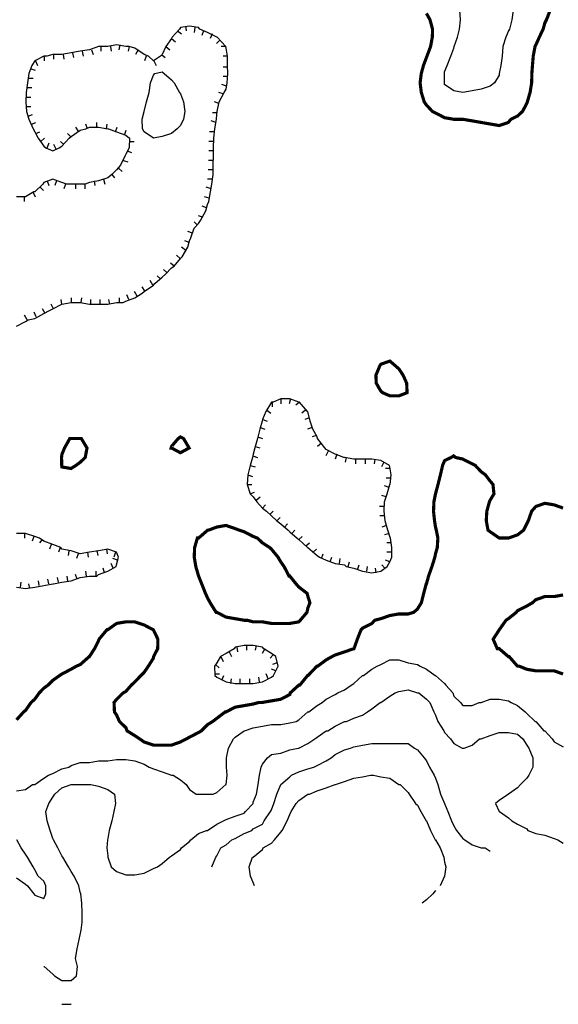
# Model space of a CAD drawing. Extents: x 628896 to 629881, y 4519193 to 4520125.
# Tile 3 of 13: x 629103 to 629273, y 4519224 to 4519536. Entities that reach past the tile are written whole.
import ezdxf

# ---------------------------------------------------------------- set-up
doc = ezdxf.new("R2010")
doc.units = 0

msp = doc.modelspace()

# ---------------------------------------------------------------- linework, layer by layer
at = {"layer": 'GSLAYER', "linetype": 'CONTINUOUS', "const_width": 1, "flags": 128}
for points in [[(629270.625, 4519539), (629269.4375, 4519536), (629268.9375, 4519535), (629268.375, 4519533), (629267.1875, 4519530.5), (629266.0625, 4519528), (629265.8125, 4519527.5), (629265.25, 4519524.5), (629265, 4519521.5), (629264.8125, 4519519), (629264.75, 4519516), (629264.25, 4519513), (629263.375, 4519510), (629263.1875, 4519509.5), (629261.875, 4519507), (629260.25, 4519505.5), (629258.1875, 4519504.5), (629257.375, 4519503.5), (629254.5, 4519502.5), (629251.625, 4519503), (629248.75, 4519503.5), (629245.875, 4519504), (629242.9375, 4519504.5), (629240.0625, 4519504.5), (629237.1875, 4519505), (629234.3125, 4519506.5), (629233.3125, 4519507), (629231.4375, 4519509), (629230.75, 4519510), (629229.8125, 4519513), (629229.4375, 4519516), (629229.8125, 4519519), (629230.5, 4519521.5), (629231.4375, 4519524), (629231.625, 4519524.5), (629232.75, 4519527.5), (629233.3125, 4519530.5), (629233.375, 4519533), (629232.5625, 4519536), (629231.4375, 4519538)], [(629217.5625, 4519418), (629217, 4519418.5), (629215.5625, 4519421), (629215.4375, 4519423.5), (629216.6875, 4519426.5), (629217, 4519427), (629219.875, 4519428), (629221.625, 4519426.5), (629222.75, 4519425.5), (629224.0625, 4519423.5), (629225.1875, 4519421), (629225.3125, 4519418), (629222.75, 4519417), (629219.875, 4519417), (629217.5625, 4519418)], [(629116, 4519395), (629115.9375, 4519397.5), (629116.0625, 4519398.5), (629116.875, 4519400.5), (629118.5625, 4519403.5), (629118.9375, 4519403.5), (629121.875, 4519403.5), (629122.1875, 4519403.5), (629124, 4519400.5), (629123.4375, 4519397.5), (629121.875, 4519396), (629120.5, 4519395), (629118.9375, 4519394), (629116.0625, 4519394.5), (629116, 4519395)], [(629150.625, 4519400.5), (629150.75, 4519401), (629152.875, 4519403.5), (629153.5625, 4519404), (629154.5625, 4519403.5), (629156.3125, 4519400.5), (629153.5625, 4519399), (629150.75, 4519400.5), (629150.625, 4519400.5)], [(629101.6875, 4519314.5), (629103.9375, 4519317), (629104.5625, 4519317.5), (629106.3125, 4519320), (629107.4375, 4519321), (629108.875, 4519323), (629110.3125, 4519324.5), (629111.6875, 4519325.5), (629113.1875, 4519327), (629115.3125, 4519328.5), (629116.0625, 4519329), (629118.9375, 4519330.5), (629120.6875, 4519331.5), (629121.875, 4519332), (629124.6875, 4519334.5), (629124.75, 4519334.5), (629126.375, 4519337), (629127.625, 4519339.5), (629127.8125, 4519340), (629130.3125, 4519343), (629130.5625, 4519343), (629133.375, 4519345), (629136.3125, 4519345.5), (629139.125, 4519345.5), (629142.0625, 4519344.5), (629145, 4519343), (629145, 4519343), (629146.4375, 4519340), (629146.375, 4519337), (629145.0625, 4519334.5), (629145, 4519334), (629143.4375, 4519331.5), (629142.0625, 4519329.5), (629141.0625, 4519328.5), (629139.125, 4519326.5), (629138.0625, 4519325.5), (629136.3125, 4519323.5), (629135.4375, 4519323), (629133.375, 4519321), (629132.5625, 4519320), (629132.6875, 4519317), (629133.375, 4519316), (629134.25, 4519314), (629136.3125, 4519312), (629136.6875, 4519311), (629139.125, 4519309.5), (629140.625, 4519308.5), (629142.0625, 4519307.5), (629145, 4519306.5), (629147.8125, 4519306.5), (629150.75, 4519306.5), (629153.5625, 4519307.5), (629155.5, 4519308.5), (629156.4375, 4519309), (629159.3125, 4519310.5), (629160.1875, 4519311), (629162.1875, 4519313), (629163.8125, 4519314), (629165.125, 4519315), (629167.75, 4519317), (629168, 4519317), (629170.875, 4519318.5), (629173.75, 4519319), (629176.625, 4519319.5), (629178.375, 4519320), (629179.5, 4519320), (629182.375, 4519320.5), (629185.3125, 4519321), (629188.1875, 4519322.5), (629188.3125, 4519323), (629191.0625, 4519325.5), (629191.375, 4519325.5), (629193.8125, 4519328.5), (629193.9375, 4519328.5), (629196.8125, 4519331.5), (629197.0625, 4519331.5), (629199.75, 4519333.5), (629201.5625, 4519334.5), (629202.5625, 4519335), (629205.5, 4519336), (629208.4375, 4519337), (629208.5, 4519337), (629209.5625, 4519340), (629210.75, 4519343), (629211.25, 4519343.5), (629214.1875, 4519345), (629215.0625, 4519346), (629217, 4519346.5), (629219.875, 4519347.5), (629222.75, 4519348), (629225.6875, 4519348), (629227.375, 4519348.5), (629228.5625, 4519349.5), (629229.8125, 4519351.5), (629230.5625, 4519354.5), (629231.375, 4519357.5), (629231.4375, 4519357.5), (629232.125, 4519360), (629233.1875, 4519363), (629234.125, 4519366), (629234.3125, 4519367), (629234.875, 4519369), (629235.0625, 4519372), (629234.5625, 4519374.5), (629234.3125, 4519375.5), (629234, 4519377.5), (629233.6875, 4519380.5), (629233.8125, 4519383.5), (629234.3125, 4519386), (629235.125, 4519389), (629235.875, 4519392), (629236.5625, 4519395), (629237.1875, 4519396.5), (629239.25, 4519397.5), (629240.0625, 4519398), (629240.6875, 4519397.5), (629242.9375, 4519397), (629245.875, 4519395.5), (629246.875, 4519395), (629248.75, 4519393), (629250.125, 4519392), (629251.625, 4519390), (629252.5, 4519389), (629252.8125, 4519386), (629251.625, 4519384), (629251.375, 4519383.5), (629250.5625, 4519380.5), (629250.375, 4519377.5), (629250.9375, 4519374.5), (629251.625, 4519374), (629254.5, 4519372), (629257.375, 4519372), (629260.25, 4519373), (629262.1875, 4519374.5), (629263.1875, 4519376.5), (629263.6875, 4519377.5), (629264.75, 4519380.5), (629266.0625, 4519382), (629268.9375, 4519383), (629271.875, 4519382.5), (629274.6875, 4519381.5)], [(629174.6875, 4519346), (629173.75, 4519346), (629170.875, 4519346.5), (629168, 4519347), (629165.125, 4519348.5), (629164.875, 4519348.5), (629163, 4519351.5), (629162.1875, 4519353), (629161.5, 4519354.5), (629160.3125, 4519357.5), (629159.3125, 4519360), (629158.4375, 4519363), (629157.9375, 4519366), (629158.0625, 4519369), (629158.9375, 4519372), (629159.3125, 4519372), (629162.1875, 4519374.5), (629162.4375, 4519374.5), (629165.125, 4519375.5), (629168, 4519376), (629170.875, 4519375), (629172.1875, 4519374.5), (629173.75, 4519374), (629176.625, 4519372.5), (629177.9375, 4519372), (629179.5, 4519370.5), (629181.8125, 4519369), (629182.375, 4519368.5), (629184.4375, 4519366), (629185.3125, 4519364.5), (629186.375, 4519363), (629187.9375, 4519360), (629188.1875, 4519360), (629190.1875, 4519357.5), (629191.0625, 4519356.5), (629193.6875, 4519354.5), (629193.9375, 4519353.5), (629194.5625, 4519351.5), (629193.9375, 4519350), (629193.625, 4519348.5), (629191.5, 4519346), (629191.0625, 4519345.5), (629188.1875, 4519345), (629185.3125, 4519345), (629182.375, 4519345), (629179.5, 4519345.5), (629176.625, 4519345.5), (629174.6875, 4519346)], [(629274.6875, 4519354), (629271.875, 4519353.5), (629268.9375, 4519353.5), (629266.0625, 4519352.5), (629264.9375, 4519351.5), (629263.1875, 4519350.5), (629260.25, 4519349), (629259.875, 4519348.5), (629257.375, 4519346.5), (629256.625, 4519346), (629254.5, 4519343), (629254.5, 4519343), (629252.5625, 4519340), (629253.875, 4519337), (629254.5, 4519337), (629257.375, 4519334.5), (629257.625, 4519334.5), (629260.25, 4519331.5), (629260.75, 4519331.5), (629263.1875, 4519330.5), (629266.0625, 4519330), (629268.9375, 4519330), (629271.875, 4519330), (629274.6875, 4519329)]]:
    msp.add_lwpolyline(points, dxfattribs=at)
at = {"layer": 'GSLAYER', "linetype": 'CONTINUOUS', "flags": 128}
for points in [[(629237.125, 4519516), (629237.125, 4519519), (629237.1875, 4519519.5), (629238, 4519521.5), (629239.1875, 4519524.5), (629240.0625, 4519527), (629240.25, 4519527.5), (629241.25, 4519530.5), (629241.875, 4519533), (629242.1875, 4519536), (629242, 4519539)], [(629258.9375, 4519539), (629258.5, 4519536), (629257.6875, 4519533), (629257.375, 4519532.5), (629256.5625, 4519530.5), (629255.625, 4519527.5), (629255.375, 4519524.5), (629255, 4519521.5), (629254.5, 4519519), (629254.5, 4519518.5), (629252.9375, 4519516), (629251.625, 4519515), (629248.75, 4519514), (629245.875, 4519513.5), (629242.9375, 4519513), (629240.0625, 4519513.5), (629237.1875, 4519515.5), (629237.125, 4519516)], [(629101.6875, 4519439), (629104.5625, 4519440.5), (629105.375, 4519441), (629107.4375, 4519441.5), (629110.3125, 4519443), (629112.125, 4519444), (629113.1875, 4519444.5), (629116.0625, 4519446), (629118.9375, 4519446.5), (629121.875, 4519446.5), (629124.75, 4519446), (629127.625, 4519446), (629130.5625, 4519446), (629133.375, 4519446.5), (629135.4375, 4519446.5), (629136.3125, 4519447), (629139.125, 4519448), (629141.5, 4519449.5), (629142.0625, 4519450), (629145, 4519452), (629145.5, 4519452.5), (629147.8125, 4519454.5), (629148.8125, 4519455.5), (629150.75, 4519457.5), (629151.625, 4519458), (629153.5625, 4519460.5), (629154.125, 4519461), (629155.9375, 4519464), (629156.4375, 4519466), (629156.875, 4519467), (629157.875, 4519470), (629159.3125, 4519471.5), (629159.9375, 4519472.5), (629161.5625, 4519475.5), (629162.1875, 4519477.5), (629162.5625, 4519478.5), (629163.125, 4519481.5), (629163.5625, 4519484), (629163.9375, 4519487), (629163.9375, 4519490), (629164, 4519493), (629164, 4519495.5), (629164.125, 4519498.5), (629164.4375, 4519501.5), (629165, 4519504.5), (629165.125, 4519506), (629165.1875, 4519507), (629165.875, 4519510), (629167.4375, 4519513), (629168, 4519514), (629168.375, 4519516), (629168.5625, 4519519), (629168.5, 4519521.5), (629168.5, 4519524.5), (629168, 4519527), (629167.9375, 4519527.5), (629165.25, 4519530.5), (629165.125, 4519530.5), (629162.1875, 4519532), (629159.75, 4519533), (629159.3125, 4519533.5), (629156.4375, 4519534), (629153.5625, 4519533.5), (629153.25, 4519533), (629151, 4519530.5), (629150.75, 4519530), (629149, 4519527.5), (629147.8125, 4519525), (629147.3125, 4519524.5), (629145, 4519523), (629143.4375, 4519524.5), (629142.0625, 4519525), (629139.125, 4519527), (629137.375, 4519527.5), (629136.3125, 4519527.5), (629133.375, 4519528), (629130.5625, 4519527.5), (629128.1875, 4519527.5), (629127.625, 4519527.5), (629124.75, 4519526.5), (629121.875, 4519526), (629118.9375, 4519525.5), (629116.0625, 4519525), (629113.1875, 4519525), (629111.3125, 4519524.5), (629110.3125, 4519524.5), (629107.4375, 4519523), (629106.5625, 4519521.5), (629105.5625, 4519519), (629105.1875, 4519516), (629104.75, 4519513), (629104.6875, 4519510), (629104.875, 4519507), (629105.625, 4519504.5), (629107, 4519501.5), (629107.4375, 4519500.5), (629108.5625, 4519498.5), (629110.3125, 4519496), (629111, 4519495.5), (629113.1875, 4519494.5), (629115.1875, 4519495.5), (629116.0625, 4519496), (629118.375, 4519498.5), (629118.9375, 4519499), (629121.875, 4519501), (629123.625, 4519501.5), (629124.75, 4519502), (629127.625, 4519502), (629130.5625, 4519501.5), (629130.8125, 4519501.5), (629133.375, 4519500.5), (629136.3125, 4519499.5), (629137.4375, 4519498.5), (629137.3125, 4519495.5), (629136.3125, 4519493.5), (629136.125, 4519493), (629134.625, 4519490), (629133.375, 4519488.5), (629131.875, 4519487), (629130.5625, 4519486), (629127.625, 4519485), (629124.75, 4519484.5), (629123.4375, 4519484), (629121.875, 4519484), (629118.9375, 4519484), (629117.5625, 4519484), (629116.0625, 4519484.5), (629113.1875, 4519485.5), (629110.3125, 4519484.5), (629110.0625, 4519484), (629107.4375, 4519481.5), (629107.1875, 4519481.5), (629104.5625, 4519480), (629101.6875, 4519480)], [(629152.6875, 4519532.5), (629153.875, 4519531.5)], [(629155.125, 4519534), (629155.4375, 4519532.5)], [(629158.125, 4519533.5), (629157.875, 4519532)], [(629160.875, 4519532.5), (629160.3125, 4519531)], [(629150.75, 4519530), (629152, 4519529)], [(629163.625, 4519531.5), (629162.9375, 4519530)], [(629166.0625, 4519529.5), (629165, 4519528.5)], [(629119.4375, 4519525.5), (629119.6875, 4519524)], [(629122.4375, 4519526), (629122.75, 4519524.5)], [(629125.4375, 4519526.5), (629125.9375, 4519525)], [(629128.375, 4519527.5), (629128.375, 4519526)], [(629131.4375, 4519527.5), (629131.625, 4519526)], [(629134.375, 4519528), (629134.125, 4519526.5)], [(629137.375, 4519527.5), (629137, 4519526)], [(629140.1875, 4519526.5), (629139.3125, 4519525)], [(629149, 4519527.5), (629150.1875, 4519526.5)], [(629167.9375, 4519527.5), (629166.4375, 4519527.5)], [(629107.6875, 4519523), (629108.375, 4519521.5)], [(629110.4375, 4519524.5), (629110.4375, 4519523)], [(629113.375, 4519525), (629113.375, 4519523.5)], [(629116.5, 4519525), (629116.6875, 4519523.5)], [(629142.75, 4519524.5), (629142.25, 4519523)], [(629145.1875, 4519523), (629145.9375, 4519521.5)], [(629147.625, 4519525), (629148.6875, 4519524)], [(629168.5, 4519524.5), (629167.0625, 4519524.5)], [(629106.25, 4519520.5), (629107.625, 4519520)], [(629141.5625, 4519501.5), (629141.4375, 4519504.5), (629142.0625, 4519507), (629142.125, 4519507), (629142.875, 4519510), (629143.625, 4519513), (629144.125, 4519516), (629145, 4519518.5), (629145.5, 4519519), (629147.8125, 4519519.5), (629148.375, 4519519), (629150.75, 4519517), (629151.5625, 4519516), (629153.3125, 4519513), (629153.5625, 4519512.5), (629154.5625, 4519510), (629154.9375, 4519507), (629154.5625, 4519504.5), (629153.5625, 4519502.5), (629152.5625, 4519501.5), (629150.75, 4519500), (629147.8125, 4519499), (629145, 4519498.5), (629142.0625, 4519500.5), (629141.5625, 4519501.5)], [(629168.5, 4519521), (629167.0625, 4519521)], [(629105.375, 4519517.5), (629106.9375, 4519517.5)], [(629168.5, 4519518), (629167.0625, 4519518)], [(629105, 4519514.5), (629106.5, 4519514.5)], [(629168.1875, 4519515), (629166.6875, 4519515.5)], [(629104.6875, 4519511.5), (629106.25, 4519511.5)], [(629165.75, 4519509.5), (629164.3125, 4519510)], [(629167.0625, 4519512.5), (629165.75, 4519513)], [(629104.75, 4519508.5), (629106.25, 4519508.5)], [(629105.375, 4519505.5), (629106.75, 4519506)], [(629164.8125, 4519503.5), (629163.3125, 4519504)], [(629165.1875, 4519506.5), (629163.6875, 4519506.5)], [(629106.4375, 4519503), (629107.8125, 4519503.5)], [(629121.375, 4519500.5), (629120.5, 4519502)], [(629124.125, 4519501.5), (629123.625, 4519503)], [(629127.125, 4519502), (629127.125, 4519503.5)], [(629130.125, 4519501.5), (629130.375, 4519503)], [(629133, 4519500.5), (629133.5625, 4519502)], [(629135.875, 4519499.5), (629136.375, 4519501)], [(629107.8125, 4519500), (629109.0625, 4519500.5)], [(629109.375, 4519497.5), (629110.5625, 4519498.5)], [(629116.6875, 4519496.5), (629115.625, 4519497.5)], [(629118.8125, 4519499), (629117.875, 4519500)], [(629137.375, 4519497.5), (629138.875, 4519497.5)], [(629164.125, 4519497.5), (629162.5625, 4519497.5)], [(629164.3125, 4519500.5), (629162.8125, 4519500.5)], [(629111.4375, 4519495.5), (629112.0625, 4519497)], [(629114.25, 4519495), (629113.5, 4519496.5)], [(629136.75, 4519494.5), (629138.125, 4519494)], [(629164, 4519494.5), (629162.5625, 4519494.5)], [(629135.5, 4519491.5), (629136.875, 4519491)], [(629163.9375, 4519491.5), (629162.4375, 4519491.5)], [(629133.9375, 4519489), (629135.125, 4519488)], [(629163.9375, 4519488.5), (629162.375, 4519488.5)], [(629111.4375, 4519485), (629111.9375, 4519483.5)], [(629114.3125, 4519485), (629113.8125, 4519483.5)], [(629126.25, 4519485), (629126.5, 4519483.5)], [(629129.1875, 4519485.5), (629129.6875, 4519484)], [(629131.8125, 4519487), (629132.6875, 4519486)], [(629163.6875, 4519485.5), (629162.1875, 4519485.5)], [(629109.1875, 4519483), (629110.25, 4519482)], [(629117.1875, 4519484), (629116.6875, 4519482.5)], [(629120.3125, 4519484), (629120.3125, 4519482.5)], [(629123.3125, 4519484), (629123.3125, 4519482.5)], [(629163.25, 4519482.5), (629161.75, 4519483)], [(629104.0625, 4519480), (629104.0625, 4519478.5)], [(629106.8125, 4519481.5), (629107.625, 4519480)], [(629162.6875, 4519479.5), (629161.1875, 4519480)], [(629161.875, 4519476.5), (629160.4375, 4519477)], [(629160.5625, 4519473.5), (629159.25, 4519474)], [(629158.9375, 4519471), (629157.875, 4519472)], [(629157.375, 4519468.5), (629155.9375, 4519469)], [(629155.25, 4519463), (629153.9375, 4519464)], [(629156.375, 4519465.5), (629154.9375, 4519466)], [(629153.5, 4519460.5), (629152.3125, 4519461.5)], [(629149.3125, 4519456), (629148.1875, 4519457)], [(629151.625, 4519458), (629150.4375, 4519459)], [(629147.25, 4519454), (629146.1875, 4519455)], [(629142.375, 4519450), (629141.5, 4519451.5)], [(629144.875, 4519452), (629144, 4519453.5)], [(629119.0625, 4519446.5), (629119.0625, 4519448)], [(629122.125, 4519446.5), (629122.375, 4519448)], [(629134.25, 4519446.5), (629134.25, 4519448)], [(629137.1875, 4519447.5), (629136.625, 4519449)], [(629139.875, 4519448.5), (629139.0625, 4519450)], [(629110.75, 4519443), (629109.9375, 4519444.5)], [(629113.375, 4519444.5), (629112.6875, 4519446)], [(629116.0625, 4519446), (629115.8125, 4519447.5)], [(629125.1875, 4519446), (629125.1875, 4519447.5)], [(629128.1875, 4519446), (629128.1875, 4519447.5)], [(629131.1875, 4519446), (629130.9375, 4519447.5)], [(629105.0625, 4519441), (629104.25, 4519442.5)], [(629107.9375, 4519442), (629107.25, 4519443.5)], [(629219.0625, 4519363), (629219.875, 4519364.5), (629220.4375, 4519366), (629220.5, 4519369), (629220.0625, 4519372), (629219.875, 4519372.5), (629219.1875, 4519374.5), (629218.375, 4519377.5), (629218.0625, 4519380.5), (629218.1875, 4519383.5), (629219.0625, 4519386), (629219.875, 4519389), (629219.9375, 4519389), (629220.25, 4519392), (629219.875, 4519394.5), (629219.75, 4519395), (629217, 4519396.5), (629214.1875, 4519397), (629211.25, 4519397), (629208.4375, 4519397), (629205.5, 4519397.5), (629205.3125, 4519397.5), (629202.5625, 4519398.5), (629199.75, 4519400), (629199.25, 4519400.5), (629197, 4519403.5), (629196.8125, 4519404), (629195.4375, 4519406.5), (629194.6875, 4519409), (629193.9375, 4519412), (629193.75, 4519412), (629191.25, 4519415), (629191.0625, 4519415), (629188.1875, 4519416), (629185.3125, 4519416), (629182.9375, 4519415), (629182.375, 4519415), (629180.625, 4519412), (629179.5, 4519409.5), (629179.4375, 4519409), (629178.75, 4519406.5), (629177.9375, 4519403.5), (629177.125, 4519400.5), (629176.625, 4519398.5), (629176.375, 4519397.5), (629175.6875, 4519395), (629174.875, 4519392), (629174.6875, 4519389), (629175.6875, 4519386), (629176.625, 4519385), (629177.75, 4519383.5), (629179.5, 4519381.5), (629180.8125, 4519380.5), (629182.375, 4519379), (629184.125, 4519377.5), (629185.3125, 4519376.5), (629187.625, 4519374.5), (629188.1875, 4519374), (629190.5625, 4519372), (629191.0625, 4519371.5), (629193.8125, 4519369), (629193.9375, 4519369), (629196.8125, 4519366.5), (629197.5625, 4519366), (629199.75, 4519365), (629202.5625, 4519364), (629205.5, 4519363.5), (629206.0625, 4519363), (629208.4375, 4519362.5), (629211.25, 4519361.5), (629214.1875, 4519361), (629217, 4519361.5), (629219.0625, 4519363)], [(629182.5625, 4519415), (629182.5625, 4519413.5)], [(629185.3125, 4519416), (629185.3125, 4519414.5)], [(629188.375, 4519416), (629187.9375, 4519414.5)], [(629191.25, 4519415), (629190.0625, 4519414)], [(629180.875, 4519412.5), (629182.1875, 4519411.5)], [(629193.1875, 4519412.5), (629192, 4519411.5)], [(629179.625, 4519409.5), (629181, 4519409)], [(629194.4375, 4519410), (629192.9375, 4519409.5)], [(629178, 4519404), (629179.5, 4519403.5)], [(629178.8125, 4519407), (629180.3125, 4519406.5)], [(629195.25, 4519407), (629193.8125, 4519406.5)], [(629196.625, 4519404.5), (629195.3125, 4519404)], [(629177.25, 4519401), (629178.75, 4519400.5)], [(629198.25, 4519402), (629197, 4519401)], [(629176.5, 4519398), (629178, 4519397.5)], [(629200.3125, 4519399.5), (629199.625, 4519398)], [(629203.0625, 4519398.5), (629202.5, 4519397)], [(629175.6875, 4519395), (629177.1875, 4519394.5)], [(629206, 4519397.5), (629205.6875, 4519396)], [(629209, 4519397), (629209, 4519395.5)], [(629212, 4519397), (629212, 4519395.5)], [(629215.0625, 4519397), (629214.875, 4519395.5)], [(629218, 4519396), (629217.1875, 4519394.5)], [(629174.875, 4519392), (629176.375, 4519391.5)], [(629219.9375, 4519394), (629218.4375, 4519394)], [(629174.6875, 4519389), (629176.1875, 4519389)], [(629219.625, 4519388), (629218.1875, 4519388.5)], [(629220.125, 4519391), (629218.6875, 4519391)], [(629175.625, 4519386), (629177.0625, 4519386.5)], [(629218.6875, 4519385), (629217.3125, 4519385.5)], [(629177.5625, 4519384), (629178.8125, 4519385)], [(629179.5625, 4519381.5), (629180.5, 4519382.5)], [(629181.875, 4519379.5), (629182.9375, 4519380.5)], [(629218.1875, 4519382), (629216.625, 4519382)], [(629184.125, 4519377.5), (629185.125, 4519378.5)], [(629186.5, 4519375.5), (629187.5, 4519376.5)], [(629218.1875, 4519379), (629216.6875, 4519379)], [(629218.75, 4519376), (629217.3125, 4519375.5)], [(629113.4375, 4519357.5), (629116.0625, 4519358), (629118.9375, 4519358.5), (629121.875, 4519359.5), (629124.75, 4519360), (629127.125, 4519360), (629127.625, 4519360.5), (629130.5625, 4519361.5), (629133.1875, 4519363), (629133.375, 4519363.5), (629133.9375, 4519366), (629133.375, 4519367.5), (629130.5625, 4519368.5), (629127.625, 4519368), (629124.75, 4519367.5), (629121.875, 4519367), (629118.9375, 4519368), (629116.0625, 4519368.5), (629115.6875, 4519369), (629113.1875, 4519370), (629110.3125, 4519371), (629108.9375, 4519372), (629107.4375, 4519372.5), (629104.5625, 4519373.5), (629101.6875, 4519373.5)], [(629104.1875, 4519373.5), (629104.1875, 4519372)], [(629188.8125, 4519373.5), (629189.75, 4519374.5)], [(629219.625, 4519373.5), (629218.1875, 4519373)], [(629107.125, 4519372.5), (629106.625, 4519371)], [(629109.8125, 4519371.5), (629108.9375, 4519370.5)], [(629112.6875, 4519370), (629112.125, 4519368.5)], [(629191.0625, 4519371.5), (629192.0625, 4519372.5)], [(629193.3125, 4519369.5), (629194.375, 4519370.5)], [(629220.3125, 4519370.5), (629218.875, 4519370.5)], [(629115.5, 4519369), (629114.9375, 4519367.5)], [(629118.25, 4519368), (629118.0625, 4519366.5)], [(629121.1875, 4519367), (629120.625, 4519365.5)], [(629124.125, 4519367.5), (629124.375, 4519366)], [(629127.125, 4519368), (629127.4375, 4519366.5)], [(629130.125, 4519368.5), (629130.375, 4519367)], [(629133, 4519367.5), (629132.5, 4519366)], [(629195.625, 4519367.5), (629196.625, 4519368.5)], [(629198.1875, 4519365.5), (629198.75, 4519367)], [(629220.4375, 4519367.5), (629218.9375, 4519367.5)], [(629132.3125, 4519362.5), (629131.625, 4519364)], [(629133.6875, 4519365), (629132.1875, 4519365.5)], [(629200.9375, 4519364.5), (629201.5, 4519366)], [(629203.9375, 4519364), (629204.125, 4519365.5)], [(629206.6875, 4519363), (629207.0625, 4519364.5)], [(629209.625, 4519362), (629210.1875, 4519363.5)], [(629218.25, 4519362.5), (629217.375, 4519363.5)], [(629219.8125, 4519364.5), (629218.5, 4519365)], [(629120.875, 4519359), (629120.375, 4519360.5)], [(629123.8125, 4519360), (629123.625, 4519361.5)], [(629126.9375, 4519360), (629126.9375, 4519361.5)], [(629129.5625, 4519361), (629129.0625, 4519362.5)], [(629212.625, 4519361.5), (629212.8125, 4519363)], [(629215.5625, 4519361), (629215.3125, 4519362.5)], [(629101.6875, 4519356.5), (629104.5625, 4519356), (629107.4375, 4519356.5), (629110.3125, 4519357), (629113.1875, 4519357.5), (629113.4375, 4519357.5)], [(629102.9375, 4519356.5), (629103.125, 4519358)], [(629105.875, 4519356), (629105.625, 4519357.5)], [(629108.875, 4519357), (629108.6875, 4519358.5)], [(629111.875, 4519357.5), (629111.625, 4519359)], [(629114.9375, 4519358), (629114.625, 4519359.5)], [(629117.9375, 4519358.5), (629117.6875, 4519360)], [(629183.0625, 4519328.5), (629184.5, 4519331.5), (629183.75, 4519334.5), (629182.375, 4519335.5), (629179.9375, 4519337), (629179.5, 4519337.5), (629176.625, 4519338), (629173.75, 4519338), (629170.875, 4519337.5), (629170.625, 4519337), (629168, 4519335.5), (629166.25, 4519334.5), (629165.125, 4519332.5), (629164.3125, 4519331.5), (629164.5, 4519328.5), (629165.125, 4519328), (629168, 4519326.5), (629170.875, 4519326), (629173.75, 4519326), (629176.625, 4519326), (629179.5, 4519326.5), (629182.375, 4519328), (629183.0625, 4519328.5)], [(629169, 4519336), (629169.6875, 4519334.5)], [(629171.4375, 4519337.5), (629171.6875, 4519336)], [(629174.4375, 4519338), (629174.4375, 4519336.5)], [(629177.5, 4519338), (629177.25, 4519336.5)], [(629180.25, 4519337), (629179.4375, 4519335.5)], [(629101.6875, 4519292), (629104.5625, 4519292.5), (629106.75, 4519294), (629107.4375, 4519294), (629110.3125, 4519296), (629111.8125, 4519297), (629113.1875, 4519297.5), (629116.0625, 4519299), (629118.25, 4519299.5), (629118.9375, 4519300), (629121.875, 4519301), (629124.75, 4519301), (629127.625, 4519301.5), (629130.5625, 4519301.5), (629133.375, 4519302), (629136.3125, 4519302), (629139.125, 4519301.5), (629142.0625, 4519300.5), (629143.6875, 4519299.5), (629145, 4519299), (629147.8125, 4519298), (629150.75, 4519297), (629151.3125, 4519297), (629153.5625, 4519295.5), (629155.4375, 4519294), (629156.4375, 4519292.5), (629158.5625, 4519291), (629159.3125, 4519291), (629162.1875, 4519291), (629163.9375, 4519291), (629165.125, 4519291.5), (629167.9375, 4519294), (629168, 4519294), (629168.375, 4519297), (629168.1875, 4519299.5), (629168.125, 4519302.5), (629168.8125, 4519305.5), (629170.375, 4519308.5), (629170.875, 4519309), (629173.75, 4519311), (629173.875, 4519311), (629176.625, 4519312), (629179.5, 4519312.5), (629182.375, 4519313), (629185.3125, 4519313), (629188.1875, 4519313.5), (629190.1875, 4519314), (629191.0625, 4519314.5), (629193.9375, 4519317), (629194.25, 4519317), (629196.8125, 4519319), (629198.4375, 4519320), (629199.75, 4519321), (629202.5625, 4519322.5), (629203.375, 4519323), (629205.5, 4519324), (629207.625, 4519325.5), (629208.4375, 4519326), (629211.25, 4519328.5), (629211.5625, 4519328.5), (629214.1875, 4519330.5), (629215.8125, 4519331.5), (629217, 4519332), (629219.875, 4519333.5), (629222.75, 4519333.5), (629225.6875, 4519332.5), (629228.5625, 4519332), (629229.5, 4519331.5), (629231.4375, 4519330.5), (629234.25, 4519328.5), (629234.3125, 4519328.5), (629237.1875, 4519326), (629237.5625, 4519325.5), (629239.75, 4519323), (629240.0625, 4519322), (629242.25, 4519320), (629242.9375, 4519319), (629245.875, 4519319), (629248.125, 4519320), (629248.75, 4519320), (629251.625, 4519321), (629254.5, 4519321), (629257.375, 4519320.5), (629258.3125, 4519320), (629260.25, 4519319), (629262.6875, 4519317), (629263.1875, 4519316.5), (629265.875, 4519314), (629266.0625, 4519314), (629268.625, 4519311), (629268.9375, 4519311), (629271.1875, 4519308.5), (629271.875, 4519307.5), (629274.6875, 4519306)], [(629166.375, 4519334.5), (629167.0625, 4519333)], [(629182.8125, 4519335), (629181.9375, 4519334)], [(629184.1875, 4519332.5), (629182.6875, 4519332)], [(629164.6875, 4519332), (629165.875, 4519331)], [(629183.75, 4519330), (629182.375, 4519330.5)], [(629164.4375, 4519329), (629165.9375, 4519329)], [(629166.625, 4519327), (629167.3125, 4519328.5)], [(629169.5, 4519326), (629169.6875, 4519327.5)], [(629172.5, 4519326), (629172.5, 4519327.5)], [(629175.5625, 4519326), (629175.5625, 4519327.5)], [(629178.5625, 4519326.5), (629178.375, 4519328)], [(629181.375, 4519327.5), (629180.6875, 4519329)], [(629110.3125, 4519236.5), (629110.4375, 4519236.5), (629113.1875, 4519234), (629113.6875, 4519233.5), (629116.0625, 4519232), (629118.9375, 4519232), (629120.6875, 4519233.5), (629121, 4519236.5), (629120.3125, 4519239), (629120.875, 4519242), (629121.5625, 4519245), (629121.875, 4519246.5), (629122.125, 4519248), (629122.4375, 4519250.5), (629122.5, 4519253.5), (629122.3125, 4519256.5), (629122.0625, 4519259.5), (629121.875, 4519260), (629121.375, 4519262), (629119.9375, 4519265), (629118.9375, 4519266.5), (629118.125, 4519268), (629116.3125, 4519271), (629116.0625, 4519271.5), (629114.75, 4519274), (629113.375, 4519276.5), (629113.1875, 4519277), (629112.375, 4519279.5), (629111.375, 4519282.5), (629110.9375, 4519285.5), (629111.875, 4519288), (629113.1875, 4519290), (629113.8125, 4519291), (629116.0625, 4519293), (629118.9375, 4519294), (629120.0625, 4519294), (629121.875, 4519294), (629124.75, 4519294), (629125.1875, 4519294), (629127.625, 4519293.5), (629130.5625, 4519292.5), (629132.6875, 4519291), (629133, 4519288), (629132.5, 4519285.5), (629131.8125, 4519282.5), (629131, 4519279.5), (629130.5625, 4519277), (629130.4375, 4519276.5), (629130.25, 4519274), (629130.5625, 4519271.5), (629130.5625, 4519271), (629131.625, 4519268), (629133.375, 4519266.5), (629136.3125, 4519265.5), (629139.125, 4519265.5), (629142.0625, 4519266), (629145, 4519267.5), (629146.3125, 4519268), (629147.8125, 4519269), (629150.125, 4519271), (629150.75, 4519271.5), (629153.5625, 4519273.5), (629153.875, 4519274), (629156.4375, 4519276), (629156.875, 4519276.5), (629159.3125, 4519278.5), (629161.875, 4519279.5), (629162.1875, 4519279.5), (629165.125, 4519281.5), (629167.25, 4519282.5), (629168, 4519283), (629170.875, 4519284), (629173.75, 4519285), (629174.1875, 4519285.5), (629176.625, 4519288), (629176.625, 4519288.5), (629177.6875, 4519291), (629178.1875, 4519294), (629178.5625, 4519297), (629179.125, 4519299.5), (629179.5, 4519300.5), (629181.125, 4519302.5), (629182.375, 4519303.5), (629185.3125, 4519304), (629188.1875, 4519305), (629190.875, 4519305.5), (629191.0625, 4519305.5), (629193.9375, 4519307), (629196.125, 4519308.5), (629196.8125, 4519309), (629199.75, 4519311), (629200.25, 4519311), (629202.5625, 4519312.5), (629205.5, 4519314), (629206.1875, 4519314), (629208.4375, 4519315), (629211.25, 4519316), (629212.8125, 4519317), (629214.1875, 4519318), (629216.75, 4519320), (629217, 4519320), (629219.875, 4519322), (629221.5, 4519323), (629222.75, 4519323.5), (629225.6875, 4519324), (629228.5625, 4519323), (629229, 4519323), (629231.4375, 4519321), (629232.5, 4519320), (629233.8125, 4519317), (629234.3125, 4519316), (629235.0625, 4519314), (629236.9375, 4519311), (629237.1875, 4519310.5), (629239.0625, 4519308.5), (629240.0625, 4519307), (629242.75, 4519305.5), (629242.9375, 4519305.5), (629243.375, 4519305.5), (629245.875, 4519306.5), (629248.25, 4519308.5), (629248.75, 4519308.5), (629251.625, 4519309.5), (629254.5, 4519310.5), (629257.375, 4519310.5), (629260.25, 4519310), (629262, 4519308.5), (629263.1875, 4519306.5), (629263.875, 4519305.5), (629265.125, 4519302.5), (629265.125, 4519299.5), (629263.875, 4519297), (629263.1875, 4519296), (629261.25, 4519294), (629260.25, 4519293), (629257.375, 4519291), (629254.5, 4519289), (629253.3125, 4519288), (629254.5, 4519285.5), (629254.5625, 4519285.5), (629257.375, 4519283.5), (629258.5, 4519282.5), (629260.25, 4519281.5), (629263.1875, 4519280), (629263.5, 4519279.5), (629266.0625, 4519278.5), (629268.9375, 4519278), (629271.875, 4519277), (629273.0625, 4519276.5), (629274.6875, 4519275.5)], [(629163.5625, 4519268), (629164.8125, 4519271), (629165.125, 4519271.5), (629166.375, 4519274), (629168, 4519275), (629169.875, 4519276.5), (629170.875, 4519277), (629173.75, 4519278.5), (629176.125, 4519279.5), (629176.625, 4519280), (629179.5, 4519281.5), (629180.125, 4519282.5), (629182.0625, 4519285.5), (629182.375, 4519286), (629183.125, 4519288), (629184.125, 4519291), (629185.3125, 4519294), (629185.3125, 4519294), (629188.1875, 4519296.5), (629188.6875, 4519297), (629191.0625, 4519298), (629193.9375, 4519299), (629195.8125, 4519299.5), (629196.8125, 4519300), (629199.75, 4519301.5), (629201.3125, 4519302.5), (629202.5625, 4519303.5), (629205.5, 4519305), (629207.4375, 4519305.5), (629208.4375, 4519306), (629211.25, 4519306.5), (629214.1875, 4519307), (629217, 4519307), (629219.875, 4519307), (629222.75, 4519307), (629225.6875, 4519307), (629227.625, 4519305.5), (629228.5625, 4519305), (629230.6875, 4519302.5), (629231.4375, 4519301.5), (629232.4375, 4519299.5), (629233.875, 4519297), (629234.3125, 4519296), (629235, 4519294), (629235.9375, 4519291), (629237.125, 4519288), (629237.1875, 4519288), (629238.1875, 4519285.5), (629239.375, 4519282.5), (629240.0625, 4519281), (629241, 4519279.5), (629242.9375, 4519277), (629243.625, 4519276.5), (629245.875, 4519275), (629248.75, 4519274), (629250.0625, 4519274), (629251.625, 4519273)], [(629177, 4519262), (629176.625, 4519263), (629175.75, 4519265), (629175.375, 4519268), (629176.375, 4519271), (629176.625, 4519271), (629179.5, 4519273.5), (629179.75, 4519274), (629182.375, 4519275.5), (629183.375, 4519276.5), (629185.3125, 4519279), (629185.8125, 4519279.5), (629187.375, 4519282.5), (629188.1875, 4519284.5), (629188.625, 4519285.5), (629190.1875, 4519288), (629191.0625, 4519289), (629193.9375, 4519291), (629194.375, 4519291), (629196.8125, 4519292), (629199.75, 4519293), (629202.5625, 4519294), (629202.6875, 4519294), (629205.5, 4519295), (629208.4375, 4519296), (629211.25, 4519296.5), (629213.75, 4519297), (629214.1875, 4519297), (629214.6875, 4519297), (629217, 4519296.5), (629219.875, 4519296), (629222.75, 4519294), (629223.125, 4519294), (629225.6875, 4519291.5), (629226, 4519291), (629227.9375, 4519288), (629228.5625, 4519287.5), (629229.625, 4519285.5), (629231.375, 4519282.5), (629231.4375, 4519282.5), (629232.75, 4519279.5), (629234.1875, 4519276.5), (629234.3125, 4519276.5), (629235.75, 4519274), (629236.9375, 4519271), (629237.1875, 4519269.5), (629237.625, 4519268), (629237.1875, 4519265), (629235.75, 4519262)], [(629101.6875, 4519264.5), (629104.5625, 4519262.5), (629105.1875, 4519262), (629107.1875, 4519259.5), (629107.4375, 4519259), (629110.3125, 4519258), (629110.9375, 4519259.5), (629110.9375, 4519262), (629110.3125, 4519263.5), (629108.5625, 4519265), (629107.4375, 4519267), (629107, 4519268), (629105.1875, 4519271), (629104.5625, 4519272), (629103.125, 4519274), (629101.8125, 4519276.5)], [(629234.3125, 4519260.5), (629233.5, 4519259.5), (629231.4375, 4519257.5), (629230.0625, 4519256.5)], [(629116.0625, 4519224.5), (629118.9375, 4519224.5)]]:
    msp.add_lwpolyline(points, dxfattribs=at)

doc.saveas('drawing.dxf')
